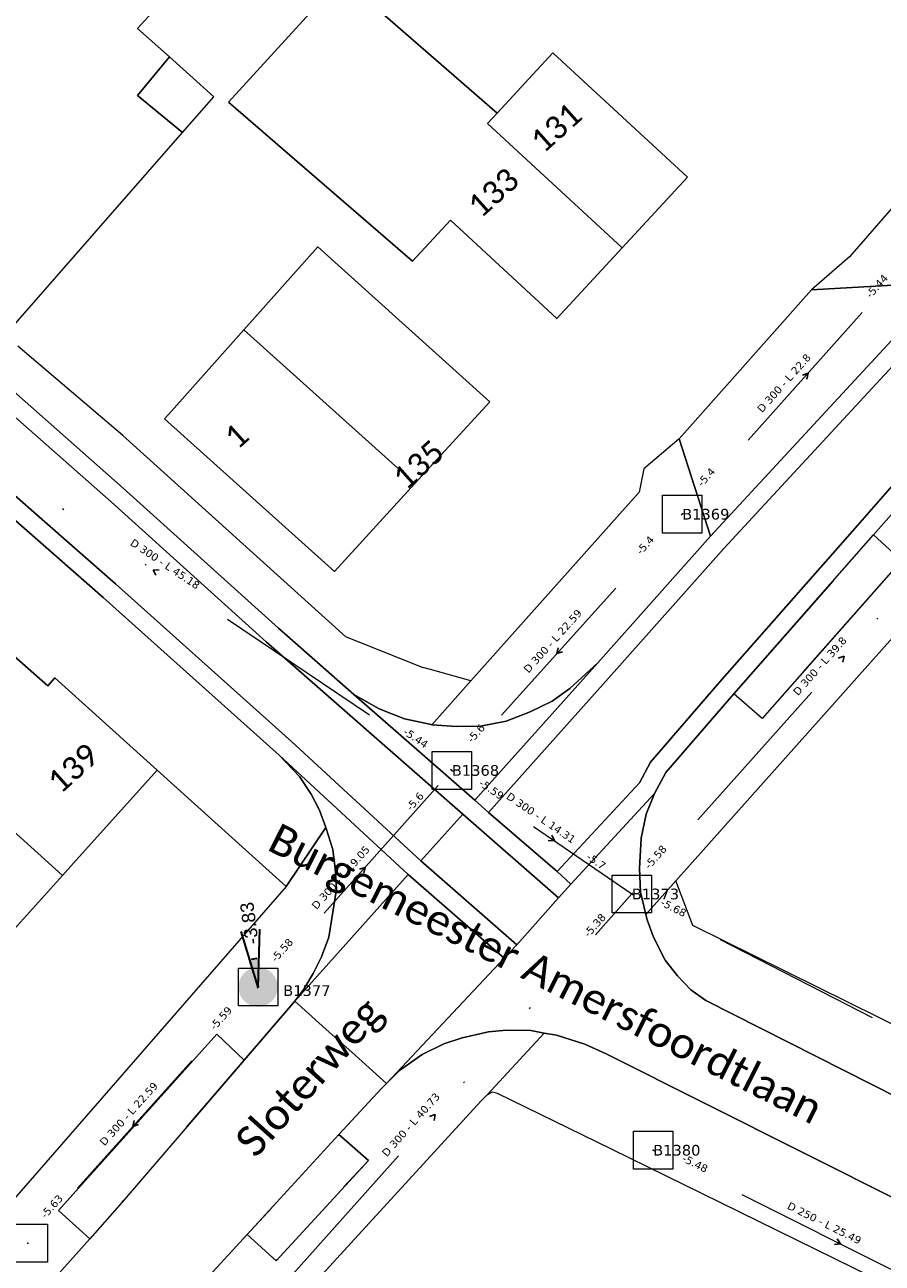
# Model space of a CAD drawing. Header units: metres. Extents: x 113074 to 114313, y 482627 to 483855.
# Tile 35 of 78: x 113539 to 113595, y 483496 to 483577. Entities that reach past the tile are written whole.
import ezdxf
from ezdxf.enums import TextEntityAlignment as Align

# ---------------------------------------------------------------- set-up
doc = ezdxf.new("R2010")
doc.units = ezdxf.units.M
doc.header["$MEASUREMENT"] = 0
doc.linetypes.add('DGN Style 2', pattern=[50.429501, 30.257701, -20.1718])
doc.linetypes.add('DGN Style 6', pattern=[30.473618, 0.016022, -6.408752, 11.215317, -6.408752, 0.016022, -6.408752])
for name, color, linetype, lineweight in [('BGT-Lijnen - BTD Groenvoorziening  planten (v)', 94, 'Continuous', 13), ('BGT-Lijnen - Huisnummer overig (t)', 252, 'Continuous', 13), ('BGT-Lijnen - ORL Straatnaam (t)', 7, 'Continuous', 13), ('BGT-Lijnen - PND grondvlak pand (v_mv)', 1, 'Continuous', 13), ('BGT-Lijnen - WGD Inrit (v)', 7, 'Continuous', 13), ('BGT-Lijnen - WGD Rijbaan - Lokale weg (v)', 7, 'Continuous', 13), ('BGT-Lijnen - WGD Voetgangersgebied (v)', 7, 'Continuous', 13), ('BGT-Lijnen - WGD Voetpad (v)', 7, 'Continuous', 13), ('BGT-Lijnen - XXX Haagvoet BTD (v)', 211, 'Continuous', 13), ('N-INM-INSPECTIEPUT', 1, 'Continuous', 25), ('N-RI-PUTDEKSELHOOGTE-S', 7, 'Continuous', 35), ('Riolering - BOBs', 7, 'Continuous', 13), ('Riolering - Gemengd riool', 7, 'Continuous', 13), ('Riolering - KNOOP_NUMMER', 7, 'Continuous', 13), ('Riolering - KNOOP_RIOOLPUT', 7, 'Continuous', 13), ('Riolering - Leidingtekst', 7, 'Continuous', 13), ('Riolering - Level 63', 7, 'Continuous', 13), ('Riolering - Stroomrichting', 7, 'Continuous', 13)]:
    doc.layers.add(name, color=color, linetype=linetype, lineweight=lineweight)
doc.styles.add('NLCS-ISO', font='arial.ttf')
doc.styles.add('Style-Calibri', font='calibri.ttf')
doc.styles.add('Style-Verdana', font='verdana.ttf')

# ---------------------------------------------------------------- blocks, each defined once
blk = doc.blocks.new('rioput')
at = {"layer": 'Riolering - Level 63', "linetype": 'Continuous', "lineweight": 13}
blk.add_3dface([(-1.293, 1.244), (1.292, 1.244), (1.292, -1.244), (-1.293, -1.244)], dxfattribs=at)
blk = doc.blocks.new('SRI-PUTDEKSELHOOGTE-SO')
at = {"layer": 'N-RI-PUTDEKSELHOOGTE-S'}
blk.add_hatch(color=256, dxfattribs=at).paths.add_polyline_path([(0.712, 0.267), (0.587, 0.483), (0, 0)])
for p, q in [((0, 0), (1.174, 0.967)), ((0, 0), (1.424, 0.533)), ((0, 0), (0.587, 0.483)), ((0.612, 0.44), (0.687, 0.31))]:
    blk.add_line(p, q, dxfattribs=at)
at = {"ltscale": 0.1, "style": 'NLCS-ISO'}
blk.add_attdef('PUTHGT', text='', height=0.35, rotation=30, dxfattribs=at).set_placement((0.975, 0.57), align=Align.MIDDLE_LEFT)

msp = doc.modelspace()

# ---------------------------------------------------------------- hatches: boundary and pattern name
at = {"layer": 'N-INM-INSPECTIEPUT'}
h = msp.add_hatch(color=256, dxfattribs=at)
edge = h.paths.add_edge_path()
edge.add_arc((113554.3, 483514.1), 1.292, 0, 360)

# ---------------------------------------------------------------- linework, layer by layer
at = {"layer": 'BGT-Lijnen - BTD Groenvoorziening  planten (v)', "linetype": 'DGN Style 2', "lineweight": 13, "flags": 128}
for points in [[(113548.482, 483575.079), (113546.395, 483572.544), (113549.341, 483570.119)], [(113549.341, 483570.119), (113551.4, 483572.473), (113548.482, 483575.079)]]:
    msp.add_lwpolyline(points, dxfattribs=at)
at = {"layer": 'BGT-Lijnen - PND grondvlak pand (v_mv)', "linetype": 'Continuous', "lineweight": 25, "flags": 128}
for points in [[(113569.964, 483571.385), (113559.782, 483580.264), (113552.358, 483572.124)], [(113573.632, 483575.355), (113569.964, 483571.385), (113569.347, 483570.717)], [(113582.455, 483567.202), (113573.632, 483575.355)], [(113552.358, 483572.124), (113564.425, 483561.695), (113566.904, 483564.377)], [(113578.17, 483562.564), (113569.347, 483570.717), (113569.964, 483571.385)], [(113569.347, 483570.717), (113578.17, 483562.564), (113582.455, 483567.202)], [(113566.904, 483564.377), (113573.885, 483557.927), (113578.17, 483562.564)], [(113569.485, 483552.474), (113558.216, 483562.623), (113553.371, 483557.195)], [(113553.371, 483557.195), (113548.611, 483551.863), (113548.16, 483551.358)], [(113553.371, 483557.195), (113564.582, 483547.109), (113569.485, 483552.474)], [(113564.582, 483547.109), (113553.371, 483557.195)], [(113548.16, 483551.358), (113559.314, 483541.343), (113564.582, 483547.109)], [(113540.503, 483533.836), (113536.079, 483537.739), (113536.677, 483538.416)], [(113547.677, 483528.323), (113540.979, 483534.364), (113540.503, 483533.836)], [(113541.472, 483521.42), (113542.2, 483522.23), (113547.677, 483528.323)], [(113534.486, 483527.163), (113534.755, 483527.462), (113541.472, 483521.42)], [(113537.928, 483517.479), (113541.472, 483521.42), (113534.755, 483527.462)]]:
    msp.add_lwpolyline(points, dxfattribs=at)
at = {"layer": 'BGT-Lijnen - WGD Inrit (v)', "linetype": 'Continuous', "lineweight": 13, "flags": 128}
for points in [[(113599.371, 483560.308), (113590.587, 483559.815), (113581.905, 483550.04)], [(113581.905, 483550.04), (113583.957, 483543.665), (113599.371, 483560.308)]]:
    msp.add_lwpolyline(points, dxfattribs=at)
at = {"layer": 'BGT-Lijnen - WGD Rijbaan - Lokale weg (v)', "linetype": 'Continuous', "lineweight": 13, "flags": 128}
for points in [[(113599.538, 483560.363), (113599.371, 483560.308), (113583.957, 483543.665)], [(113577.469, 483534.561), (113584.846, 483542.857), (113600.253, 483559.494)], [(113600.253, 483559.494), (113584.846, 483542.857), (113577.469, 483534.561)], [(113544.663, 483545.917), (113536.492, 483553.091), (113532.584, 483556.621)], [(113532.584, 483556.621), (113536.492, 483553.091), (113544.663, 483545.917)], [(113555.632, 483537.627), (113545.461, 483546.813), (113537.29, 483553.987)], [(113593.756, 483544.541), (113595.902, 483546.977), (113602.012, 483553.934)], [(113594.657, 483543.748), (113596.803, 483546.185), (113602.914, 483553.142)], [(113544.94, 483540.532), (113533.314, 483550.709), (113531.93, 483551.773)], [(113531.93, 483551.773), (113533.314, 483550.709), (113544.94, 483540.532)], [(113532.147, 483550.147), (113544.145, 483539.634), (113555.685, 483529.299)], [(113595.902, 483546.977), (113593.756, 483544.541), (113584.585, 483534.116)], [(113559.783, 483532.379), (113554.834, 483536.731), (113544.663, 483545.917)], [(113544.663, 483545.917), (113554.834, 483536.731), (113559.783, 483532.379)], [(113580.034, 483528.851), (113584.585, 483534.116), (113593.756, 483544.541)], [(113583.957, 483543.665), (113576.574, 483535.36), (113568.505, 483526.346)], [(113581.028, 483528.166), (113585.489, 483533.327), (113594.657, 483543.748)], [(113564.963, 483522.363), (113556.492, 483530.187), (113544.94, 483540.532)], [(113544.94, 483540.532), (113556.492, 483530.187), (113564.963, 483522.363)], [(113568.505, 483526.346), (113560.574, 483533.281), (113555.632, 483537.627)], [(113568.505, 483526.346), (113576.574, 483535.36)], [(113576.574, 483535.36), (113574.731, 483533.677), (113573.586, 483532.832)], [(113568.505, 483526.346), (113569.399, 483525.546), (113577.469, 483534.561)], [(113577.469, 483534.561), (113569.399, 483525.546), (113573.914, 483521.668)], [(113584.585, 483534.116), (113580.034, 483528.851), (113579.299, 483527.484)], [(113562.242, 483532.332), (113560.574, 483533.281), (113568.505, 483526.346)], [(113573.586, 483532.832), (113572.14, 483532.141), (113570.567, 483531.537)], [(113564.963, 483522.363), (113567.715, 483525.443), (113559.783, 483532.379)], [(113559.783, 483532.379), (113567.715, 483525.443), (113574.005, 483519.949)], [(113565.657, 483531.302), (113563.894, 483531.691), (113562.242, 483532.332)], [(113567.314, 483531.186), (113565.692, 483531.3), (113565.657, 483531.302)], [(113570.567, 483531.537), (113568.886, 483531.204), (113567.314, 483531.186)], [(113564.149, 483521.481), (113555.685, 483529.299), (113557.006, 483527.9)], [(113555.685, 483529.299), (113564.149, 483521.481), (113570.439, 483515.987)], [(113573.914, 483521.668), (113579.299, 483527.484), (113580.034, 483528.851)], [(113557.006, 483527.9), (113557.775, 483526.736), (113558.322, 483525.684)], [(113574.794, 483520.853), (113580.283, 483526.781), (113581.028, 483528.166)], [(113579.299, 483527.484), (113573.914, 483521.668), (113574.794, 483520.853)], [(113573.914, 483521.668), (113569.399, 483525.546), (113568.505, 483526.346)], [(113579.751, 483525.426), (113580.283, 483526.781), (113574.794, 483520.853)], [(113558.322, 483525.684), (113558.749, 483524.564), (113559.194, 483523.106)], [(113567.715, 483525.443), (113564.963, 483522.363), (113571.253, 483516.869)], [(113571.253, 483516.869), (113574.005, 483519.949), (113567.715, 483525.443)], [(113579.31, 483521.874), (113579.413, 483523.862), (113579.751, 483525.426)], [(113559.194, 483523.106), (113559.349, 483521.879), (113559.434, 483520.511)], [(113570.439, 483515.987), (113571.253, 483516.869), (113564.963, 483522.363)], [(113557.299, 483513.954), (113556.706, 483513.167), (113564.149, 483521.481)], [(113570.439, 483515.987), (113564.149, 483521.481), (113556.706, 483513.167)], [(113574.005, 483519.949), (113574.794, 483520.853), (113573.914, 483521.668)], [(113579.723, 483518.859), (113579.375, 483520.327), (113579.31, 483521.874)], [(113574.794, 483520.853), (113574.005, 483519.949), (113571.253, 483516.869)], [(113559.434, 483520.511), (113558.946, 483517.37), (113558.456, 483516.08)], [(113580.227, 483517.372), (113579.808, 483518.501), (113579.723, 483518.859)], [(113581.79, 483514.833), (113580.988, 483515.869), (113580.227, 483517.372)], [(113571.253, 483516.869), (113570.439, 483515.987), (113562.719, 483507.784)], [(113558.456, 483516.08), (113557.91, 483514.987), (113557.299, 483513.954)], [(113560.448, 483509.818), (113562.719, 483507.784), (113570.439, 483515.987)], [(113583.656, 483513.207), (113582.681, 483513.925), (113581.79, 483514.833)], [(113558.963, 483511.147), (113556.706, 483513.167), (113553.382, 483509.299)], [(113556.706, 483513.167), (113558.963, 483511.147), (113560.448, 483509.818)], [(113625.993, 483491.824), (113599.933, 483504.986), (113583.656, 483513.207)], [(113562.719, 483507.784), (113560.448, 483509.818), (113558.963, 483511.147)], [(113567.671, 483510.771), (113569.406, 483511.169), (113570.579, 483511.28)], [(113570.579, 483511.28), (113572.177, 483511.239), (113573.066, 483511.08)], [(113573.066, 483511.08), (113573.863, 483510.937), (113575.732, 483510.349)], [(113565.066, 483509.686), (113566.479, 483510.38), (113567.671, 483510.771)], [(113575.732, 483510.349), (113577.122, 483509.725), (113596.517, 483500)], [(113553.382, 483509.299), (113545.391, 483500), (113543.26, 483497.599)], [(113562.719, 483507.784), (113563.561, 483508.631), (113565.066, 483509.686)], [(113559.599, 483504.42), (113562.371, 483507.434), (113562.719, 483507.784)], [(113549.614, 483493.55), (113553.585, 483497.872), (113559.599, 483504.42)], [(113543.26, 483497.599), (113537.577, 483491.222), (113529.315, 483481.946)]]:
    msp.add_lwpolyline(points, dxfattribs=at)
at = {"layer": 'BGT-Lijnen - WGD Voetgangersgebied (v)', "linetype": 'Continuous', "lineweight": 13, "flags": 128}
for points in [[(113546.396, 483576.942), (113547.586, 483578.259), (113546.582, 483579.004)], [(113546.395, 483572.544), (113548.482, 483575.079), (113546.396, 483576.942)], [(113537.76, 483556.88), (113549.341, 483570.119), (113546.395, 483572.544)]]:
    msp.add_lwpolyline(points, dxfattribs=at)
at = {"layer": 'BGT-Lijnen - WGD Voetpad (v)', "linetype": 'Continuous', "lineweight": 13, "flags": 128}
for points in [[(113579.723, 483518.859), (113581.685, 483521.059), (113630.225, 483575.49)], [(113602.47, 483572.776), (113593.069, 483561.977), (113590.587, 483559.815)], [(113590.587, 483559.815), (113599.371, 483560.308), (113599.538, 483560.363)], [(113533.377, 483557.522), (113537.29, 483553.987), (113545.461, 483546.813)], [(113560.057, 483537.065), (113545.439, 483550.267), (113538.539, 483556.118)], [(113544.145, 483539.634), (113532.147, 483550.147), (113531.235, 483550.794)], [(113583.957, 483543.665), (113581.905, 483550.04), (113579.599, 483548.071)], [(113579.599, 483548.071), (113579.275, 483546.543), (113568.242, 483534.164)], [(113545.461, 483546.813), (113555.632, 483537.627), (113560.574, 483533.281)], [(113598.728, 483544.447), (113596.803, 483546.185), (113594.657, 483543.748)], [(113576.574, 483535.36), (113583.957, 483543.665)], [(113594.657, 483543.748), (113596.488, 483542.065), (113587.342, 483531.711)], [(113557.006, 483527.9), (113555.685, 483529.299), (113544.145, 483539.634)], [(113536.079, 483537.739), (113540.503, 483533.836), (113540.979, 483534.364)], [(113565.613, 483534.911), (113565.018, 483535.08), (113560.057, 483537.065)], [(113573.586, 483532.832), (113574.731, 483533.677), (113576.574, 483535.36)], [(113540.979, 483534.364), (113547.677, 483528.323), (113556.134, 483520.696)], [(113565.692, 483531.3), (113568.242, 483534.164), (113565.613, 483534.911)], [(113568.242, 483534.164), (113565.692, 483531.3), (113567.314, 483531.186)], [(113560.574, 483533.281), (113562.242, 483532.332), (113563.894, 483531.691)], [(113570.567, 483531.537), (113572.14, 483532.141), (113573.586, 483532.832)], [(113587.342, 483531.711), (113585.489, 483533.327), (113581.028, 483528.166)], [(113563.894, 483531.691), (113565.657, 483531.302), (113565.692, 483531.3)], [(113567.314, 483531.186), (113568.886, 483531.204), (113570.567, 483531.537)], [(113558.322, 483525.684), (113557.775, 483526.736), (113557.006, 483527.9)], [(113581.028, 483528.166), (113580.283, 483526.781), (113579.751, 483525.426)], [(113556.134, 483520.696), (113558.749, 483524.564), (113558.322, 483525.684)], [(113579.751, 483525.426), (113579.413, 483523.862), (113579.31, 483521.874)], [(113558.749, 483524.564), (113556.134, 483520.696), (113550.512, 483514.241)], [(113559.349, 483521.879), (113559.194, 483523.106), (113558.749, 483524.564)], [(113558.946, 483517.37), (113559.434, 483520.511), (113559.349, 483521.879)], [(113579.31, 483521.874), (113579.375, 483520.327), (113579.723, 483518.859)], [(113581.685, 483521.059), (113579.723, 483518.859), (113579.808, 483518.501)], [(113582.799, 483518.13), (113581.685, 483521.059)], [(113579.808, 483518.501), (113580.227, 483517.372), (113580.988, 483515.869)], [(113645.005, 483487.387), (113619.485, 483500), (113582.799, 483518.13)], [(113557.91, 483514.987), (113558.456, 483516.08), (113558.946, 483517.37)], [(113580.988, 483515.869), (113581.79, 483514.833), (113582.681, 483513.925)], [(113556.706, 483513.167), (113557.299, 483513.954), (113557.91, 483514.987)], [(113550.512, 483514.241), (113523.165, 483482.844), (113523.004, 483482.659)], [(113582.681, 483513.925), (113583.656, 483513.207), (113599.933, 483504.986)], [(113551.586, 483511.009), (113553.382, 483509.299), (113556.706, 483513.167)], [(113543.26, 483497.599), (113541.206, 483499.451), (113551.586, 483511.009)], [(113569.406, 483511.169), (113567.671, 483510.771), (113566.479, 483510.38)], [(113569.316, 483507.027), (113573.066, 483511.08), (113572.177, 483511.239)], [(113573.066, 483511.08), (113569.316, 483507.027), (113569.679, 483507.228)], [(113572.177, 483511.239), (113570.579, 483511.28), (113569.406, 483511.169)], [(113575.732, 483510.349), (113573.863, 483510.937), (113573.066, 483511.08)], [(113566.479, 483510.38), (113565.066, 483509.686), (113563.561, 483508.631)], [(113596.517, 483500), (113577.122, 483509.725), (113575.732, 483510.349)], [(113563.561, 483508.631), (113562.719, 483507.784), (113562.371, 483507.434)], [(113558.051, 483494.746), (113568.914, 483506.623), (113569.316, 483507.027)], [(113562.371, 483507.434), (113559.599, 483504.42), (113561.529, 483502.734)], [(113569.679, 483507.228), (113569.978, 483507.132), (113577.446, 483503.484)], [(113561.529, 483502.734), (113555.481, 483496.158), (113553.585, 483497.872)], [(113577.446, 483503.484), (113584.576, 483500), (113623.238, 483481)], [(113553.585, 483497.872), (113549.614, 483493.55), (113551.749, 483491.646)], [(113535.592, 483493.041), (113537.577, 483491.222), (113543.26, 483497.599)]]:
    msp.add_lwpolyline(points, dxfattribs=at)
at = {"layer": 'BGT-Lijnen - XXX Haagvoet BTD (v)', "linetype": 'DGN Style 6', "lineweight": 13, "flags": 128}
for points in [[(113596.488, 483542.065), (113594.657, 483543.748), (113585.489, 483533.327)], [(113585.489, 483533.327), (113587.342, 483531.711), (113596.488, 483542.065)], [(113553.382, 483509.299), (113551.586, 483511.009), (113541.206, 483499.451)], [(113545.391, 483500), (113553.382, 483509.299)], [(113559.599, 483504.42), (113553.585, 483497.872), (113555.481, 483496.158)], [(113555.481, 483496.158), (113561.529, 483502.734), (113559.599, 483504.42)], [(113541.206, 483499.451), (113543.26, 483497.599), (113545.391, 483500)]]:
    msp.add_lwpolyline(points, dxfattribs=at)
at = {"layer": 'Riolering - Gemengd riool', "color": 94, "linetype": 'DGN Style 6', "lineweight": 13, "flags": 128}
for points in [[(113582.1, 483545.1), (113597.3, 483562.1)], [(113567, 483528.3), (113529.5, 483553.5)], [(113578.8, 483520.2), (113605.3, 483549.9)], [(113582.1, 483545.1), (113567, 483528.3)], [(113554.3, 483514.1), (113567, 483528.3)], [(113567, 483528.3), (113578.8, 483520.2)], [(113551.7, 483489.8), (113578.8, 483520.2)], [(113578.8, 483520.2), (113651.8, 483482.7)], [(113554.3, 483514.1), (113539.2, 483497.3)], [(113580.2, 483503.4), (113603, 483492)], [(113524.1, 483480.3), (113539.2, 483497.3)]]:
    msp.add_lwpolyline(points, dxfattribs=at)
at = {"layer": 'Riolering - KNOOP_RIOOLPUT', "color": 7, "linetype": 'Continuous', "lineweight": 13}
for p in [(113582.1, 483545.1), (113567, 483528.3), (113578.8, 483520.2), (113554.3, 483514.1), (113580.2, 483503.4), (113539.2, 483497.3)]:
    msp.add_point(p, dxfattribs=at)
at = {"layer": 'Riolering - Stroomrichting', "color": 30, "linetype": 'Continuous', "lineweight": 25, "flags": 128}
for points in [[(113589.987, 483554.22), (113590.367, 483554.345)], [(113590.285, 483553.954), (113590.367, 483554.345)], [(113547.819, 483541.431), (113547.42, 483541.458)], [(113547.596, 483541.099), (113547.42, 483541.458)], [(113573.965, 483536.347), (113573.882, 483535.956)], [(113574.262, 483536.08), (113573.882, 483535.956)], [(113592.336, 483535.671), (113592.716, 483535.796)], [(113592.634, 483535.404), (113592.716, 483535.796)], [(113573.552, 483524.045), (113573.724, 483523.684)], [(113573.325, 483523.715), (113573.724, 483523.684)], [(113560.937, 483521.82), (113561.317, 483521.945)], [(113561.235, 483521.554), (113561.317, 483521.945)], [(113546.165, 483505.347), (113546.082, 483504.956)], [(113565.535, 483505.621), (113565.915, 483505.746)], [(113565.834, 483505.355), (113565.915, 483505.746)], [(113546.462, 483505.08), (113546.082, 483504.956)], [(113592.095, 483497.229), (113592.494, 483497.253)], [(113592.274, 483497.587), (113592.494, 483497.253)]]:
    msp.add_lwpolyline(points, dxfattribs=at)

# ---------------------------------------------------------------- block references
at = {"layer": 'N-INM-INSPECTIEPUT', "xscale": 2.5, "yscale": 2.5, "zscale": 2.5, "rotation": 67.63808195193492}
msp.add_blockref('SRI-PUTDEKSELHOOGTE-SO', (113554.3, 483514.1), dxfattribs=at).add_auto_attribs({'PUTHGT': '-3.83'})
at = {"layer": 'Riolering - Level 63', "linetype": 'Continuous', "lineweight": 13}
for p in [(113582.1, 483545.1), (113567, 483528.3), (113578.8, 483520.2), (113554.3, 483514.1), (113580.2, 483503.4), (113539.2, 483497.3)]:
    msp.add_blockref('rioput', p, dxfattribs=at)

# ---------------------------------------------------------------- texts
at = {"layer": 'BGT-Lijnen - Huisnummer overig (t)', "linetype": 'Continuous', "lineweight": 13, "style": 'Style-Calibri'}
for s, p in [('131', (113573.837, 483570.454)), ('133', (113569.721, 483566.192)), ('1', (113552.883, 483550.234)), ('135', (113564.81, 483548.35)), ('139', (113542.163, 483528.451))]:
    msp.add_text(s, height=1.5, rotation=41.85, dxfattribs=at).set_placement(p, align=Align.MIDDLE_CENTER)
at = {"layer": 'BGT-Lijnen - ORL Straatnaam (t)', "color": 7, "linetype": 'Continuous', "lineweight": 13, "style": 'Style-Calibri'}
for s, rotation, p in [('Burgemeester Amersfoordtlaan', 333.22687, (113573.169, 483514.984)), ('Sloterweg', 48.12832, (113557.63, 483508.225))]:
    msp.add_text(s, height=2, rotation=rotation, dxfattribs=at).set_placement(p, align=Align.MIDDLE_CENTER)
at = {"layer": 'Riolering - BOBs', "color": 7, "linetype": 'Continuous', "lineweight": 13, "style": 'Style-Verdana'}
for s, rotation, p in [('-5.44', 48.2023, (113595.052, 483559.887)), ('-5.4', 48.2023, (113583.865, 483547.373)), ('-5.4', 48.05005, (113579.86, 483542.906)), ('-5.6', 48.05005, (113568.769, 483530.568)), ('-5.44', 326.09937, (113564.499, 483530.222)), ('-5.59', 325.53131, (113569.461, 483526.853)), ('-5.6', 48.2023, (113564.764, 483526.1)), ('-5.58', 48.26298, (113580.548, 483522.46)), ('-5.7', 325.53131, (113576.331, 483522.138)), ('-5.68', 332.80718, (113581.427, 483519.075)), ('-5.38', 48.2832, (113576.555, 483517.982)), ('-5.48', 333.43495, (113582.838, 483502.305)), ('-5.63', 48.05005, (113540.954, 483499.551))]:
    msp.add_text(s, height=0.5, rotation=rotation, dxfattribs=at).set_placement(p, align=Align.CENTER)
at = {"layer": 'Riolering - BOBs', "color": 1, "linetype": 'Continuous', "lineweight": 13, "style": 'Style-Verdana'}
for s, rotation, p in [('-5.58', 48.2023, (113556.05, 483516.357)), ('-5.59', 48.05005, (113552.044, 483511.888))]:
    msp.add_text(s, height=0.5, rotation=rotation, dxfattribs=at).set_placement(p, align=Align.CENTER)
at = {"layer": 'Riolering - KNOOP_NUMMER', "color": 7, "linetype": 'Continuous', "lineweight": 13, "style": 'Style-Verdana'}
for s, p in [('B1369', (113582.1, 483545.1)), ('B1368', (113567, 483528.3)), ('B1373', (113578.8, 483520.2)), ('B1377', (113555.944, 483513.865)), ('B1380', (113580.2, 483503.4))]:
    msp.add_text(s, height=0.7, dxfattribs=at).set_placement(p, align=Align.MIDDLE_LEFT)
at = {"layer": 'Riolering - Leidingtekst', "color": 7, "linetype": 'Continuous', "lineweight": 13, "style": 'Style-Verdana'}
for s, rotation, p in [('D 300 - L 22.8', 48.19954, (113588.965, 483553.529)), ('D 300 - L 45.18', 326.0989, (113548.063, 483541.628)), ('D 300 - L 22.59', 48.05049, (113573.802, 483536.615)), ('D 300 - L 39.8', 48.25887, (113591.315, 483534.978)), ('D 300 - L 14.31', 325.53271, (113572.712, 483524.986)), ('D 300 - L 19.05', 48.19163, (113559.901, 483521.113)), ('D 300 - L 22.59', 48.05049, (113546.002, 483505.615)), ('D 300 - L 40.73', 48.28468, (113564.501, 483504.911)), ('D 250 - L 25.49', 333.43495, (113591.32, 483498.399))]:
    msp.add_text(s, height=0.5, rotation=rotation, dxfattribs=at).set_placement(p, align=Align.CENTER)

doc.saveas('drawing.dxf')
